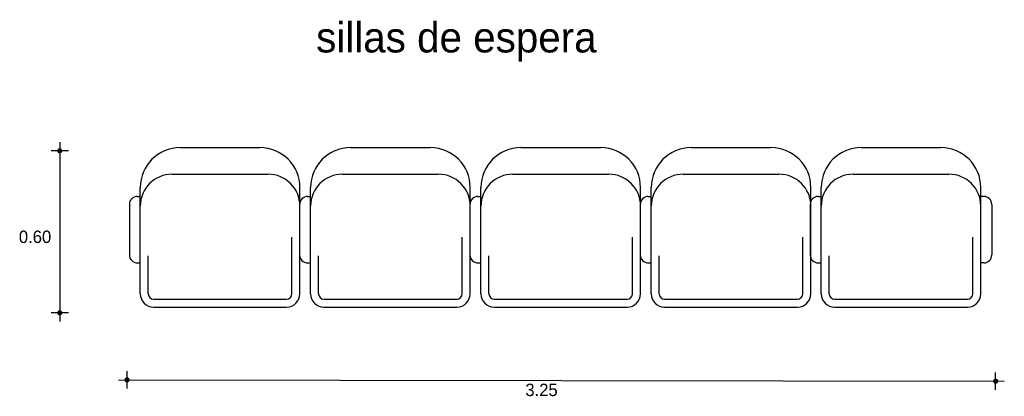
# Model space of a CAD drawing. Extents: x -0.46 to 3.24, y -1.66 to -0.24.
import ezdxf

# ---------------------------------------------------------------- set-up
doc = ezdxf.new("R2010")
doc.units = 0
doc.header["$MEASUREMENT"] = 0
for name, color, linetype in [('COTAS', 6, 'CONTINUOUS'), ('DIBUJO', 5, 'CONTINUOUS'), ('TEXTO', 4, 'CONTINUOUS')]:
    doc.layers.add(name, color=color, linetype=linetype)

msp = doc.modelspace()

# ---------------------------------------------------------------- linework, layer by layer
at = {"layer": 'COTAS'}
for p, q in [((-0.3066, -0.7022), (-0.3066, -1.3769)), ((-0.2742, -0.7347), (-0.3391, -0.7347)), ((-0.2742, -1.3444), (-0.3391, -1.3444)), ((-0.0536, -1.629), (-0.0536, -1.5641)), ((3.2124, -1.6339), (3.2124, -1.5689)), ((-0.0861, -1.5965), (3.2449, -1.6014))]:
    msp.add_line(p, q, dxfattribs=at)
at = {"layer": 'COTAS', "const_width": 0.00974}
for points in [[(-0.3115, -0.7347, 1), (-0.3018, -0.7347, 1)], [(-0.3115, -1.3444, 1), (-0.3018, -1.3444, 1)], [(-0.0585, -1.5965, 1), (-0.0488, -1.5965, 1)], [(3.2076, -1.6014, 1), (3.2173, -1.6014, 1)]]:
    msp.add_lwpolyline(points, format="xyb", close=True, dxfattribs=at)
at = {"layer": 'DIBUJO'}
for p, q in [((0.1463, -0.7226), (0.4463, -0.7226)), ((0.7867, -0.7226), (1.0867, -0.7226)), ((1.4271, -0.7226), (1.7271, -0.7226)), ((2.0675, -0.7226), (2.3675, -0.7226)), ((2.7065, -0.7226), (3.0065, -0.7226)), ((0.1163, -0.8226), (0.4763, -0.8226)), ((0.7567, -0.8226), (1.1167, -0.8226)), ((1.3971, -0.8226), (1.7571, -0.8226)), ((2.0375, -0.8226), (2.3975, -0.8226)), ((2.6765, -0.8226), (3.0365, -0.8226)), ((-0.0037, -1.2726), (-0.0037, -0.8726)), ((0.5963, -1.2726), (0.5963, -0.8726)), ((0.6367, -1.2726), (0.6367, -0.8726)), ((1.2367, -1.2726), (1.2367, -0.8726)), ((1.2771, -1.2726), (1.2771, -0.8726)), ((1.8771, -1.2726), (1.8771, -0.8726)), ((1.9175, -1.2726), (1.9175, -0.8726)), ((2.5175, -1.2726), (2.5175, -0.8726)), ((2.5565, -1.2726), (2.5565, -0.8726)), ((3.1565, -1.2726), (3.1565, -0.8726)), ((-0.0149, -0.9064), (-0.0037, -0.9064)), ((0.6255, -0.9064), (0.6367, -0.9064)), ((1.2659, -0.9064), (1.2771, -0.9064)), ((1.9063, -0.9064), (1.9175, -0.9064)), ((2.5453, -0.9064), (2.5565, -0.9064)), ((3.1677, -0.9064), (3.1565, -0.9064)), ((-0.0449, -0.9364), (-0.0449, -1.1264)), ((0.5955, -0.9364), (0.5955, -1.1264)), ((1.2359, -0.9364), (1.2359, -1.1264)), ((1.8763, -0.9364), (1.8763, -1.1264)), ((2.5153, -0.9364), (2.5153, -1.1264)), ((3.1977, -0.9364), (3.1977, -1.1264)), ((0.5663, -1.2726), (0.5663, -1.0601)), ((1.2067, -1.2726), (1.2067, -1.0601)), ((1.8471, -1.2726), (1.8471, -1.0601)), ((2.4875, -1.2726), (2.4875, -1.0601)), ((3.1265, -1.2726), (3.1265, -1.0601)), ((0.0263, -1.2726), (0.0263, -1.1296)), ((0.6667, -1.2726), (0.6667, -1.1296)), ((1.3071, -1.2726), (1.3071, -1.1296)), ((1.9475, -1.2726), (1.9475, -1.1296)), ((2.5865, -1.2726), (2.5865, -1.1296)), ((-0.0149, -1.1564), (-0.0037, -1.1564)), ((-0.0149, -1.1564), (-0.0037, -1.1564)), ((0.6255, -1.1564), (0.6367, -1.1564)), ((0.6255, -1.1564), (0.6367, -1.1564)), ((1.2659, -1.1564), (1.2771, -1.1564)), ((1.2659, -1.1564), (1.2771, -1.1564)), ((1.9063, -1.1564), (1.9175, -1.1564)), ((1.9063, -1.1564), (1.9175, -1.1564)), ((2.5453, -1.1564), (2.5565, -1.1564)), ((2.5453, -1.1564), (2.5565, -1.1564)), ((3.1677, -1.1564), (3.1565, -1.1564)), ((3.1677, -1.1564), (3.1565, -1.1564)), ((0.0463, -1.2926), (0.5463, -1.2926)), ((0.6867, -1.2926), (1.1867, -1.2926)), ((1.3271, -1.2926), (1.8271, -1.2926)), ((1.9675, -1.2926), (2.4675, -1.2926)), ((2.6065, -1.2926), (3.1065, -1.2926)), ((0.0463, -1.3226), (0.5463, -1.3226)), ((0.6867, -1.3226), (1.1867, -1.3226)), ((1.3271, -1.3226), (1.8271, -1.3226)), ((1.9675, -1.3226), (2.4675, -1.3226)), ((2.6065, -1.3226), (3.1065, -1.3226))]:
    msp.add_line(p, q, dxfattribs=at)
for centre, radius, start, end in [((0.1463, -0.8726), 0.15, 90, 180), ((0.4463, -0.8726), 0.15, 0, 90), ((0.7867, -0.8726), 0.15, 90, 180), ((1.0867, -0.8726), 0.15, 0, 90), ((1.4271, -0.8726), 0.15, 90, 180), ((1.7271, -0.8726), 0.15, 0, 90), ((2.0675, -0.8726), 0.15, 90, 180), ((2.3675, -0.8726), 0.15, 0, 90), ((2.7065, -0.8726), 0.15, 90, 180), ((3.0065, -0.8726), 0.15, 0, 90), ((0.1163, -0.9426), 0.12, 90, 180), ((0.4763, -0.9426), 0.12, 0, 90), ((0.7567, -0.9426), 0.12, 90, 180), ((1.1167, -0.9426), 0.12, 0, 90), ((1.3971, -0.9426), 0.12, 90, 180), ((1.7571, -0.9426), 0.12, 0, 90), ((2.0375, -0.9426), 0.12, 90, 180), ((2.3975, -0.9426), 0.12, 0, 90), ((2.6765, -0.9426), 0.12, 90, 180), ((3.0365, -0.9426), 0.12, 0, 90), ((-0.0149, -0.9364), 0.03, 90, 180), ((0.6255, -0.9364), 0.03, 90, 180), ((1.2659, -0.9364), 0.03, 90, 180), ((1.9063, -0.9364), 0.03, 90, 180), ((2.5453, -0.9364), 0.03, 90, 180), ((3.1677, -0.9364), 0.03, 0, 90), ((-0.0149, -1.1264), 0.03, 180, 270), ((0.6255, -1.1264), 0.03, 180, 270), ((1.2659, -1.1264), 0.03, 180, 270), ((1.9063, -1.1264), 0.03, 180, 270), ((2.5453, -1.1264), 0.03, 180, 270), ((3.1677, -1.1264), 0.03, 270, 0), ((0.0463, -1.2726), 0.05, 180, 270), ((0.0463, -1.2726), 0.02, 180, 270), ((0.5463, -1.2726), 0.02, 270, 0), ((0.5463, -1.2726), 0.05, 270, 0), ((0.6867, -1.2726), 0.05, 180, 270), ((0.6867, -1.2726), 0.02, 180, 270), ((1.1867, -1.2726), 0.05, 270, 0), ((1.1867, -1.2726), 0.02, 270, 0), ((1.3271, -1.2726), 0.05, 180, 270), ((1.3271, -1.2726), 0.02, 180, 270), ((1.8271, -1.2726), 0.05, 270, 0), ((1.8271, -1.2726), 0.02, 270, 0), ((1.9675, -1.2726), 0.05, 180, 270), ((1.9675, -1.2726), 0.02, 180, 270), ((2.4675, -1.2726), 0.02, 270, 0), ((2.4675, -1.2726), 0.05, 270, 0), ((2.6065, -1.2726), 0.05, 180, 270), ((2.6065, -1.2726), 0.02, 180, 270), ((3.1065, -1.2726), 0.02, 270, 0), ((3.1065, -1.2726), 0.05, 270, 0)]:
    msp.add_arc(centre, radius, start, end, dxfattribs=at)

# ---------------------------------------------------------------- texts
at = {"layer": 'COTAS'}
for s, p in [('0.60', (-0.4603, -1.0815)), ('3.25', (1.444, -1.6574))]:
    msp.add_text(s, height=0.04675, dxfattribs=at).set_placement(p)
at = {"layer": 'TEXTO'}
msp.add_text('sillas de espera', height=0.113495, dxfattribs=at).set_placement((0.6575, -0.3647))

doc.saveas('drawing.dxf')
